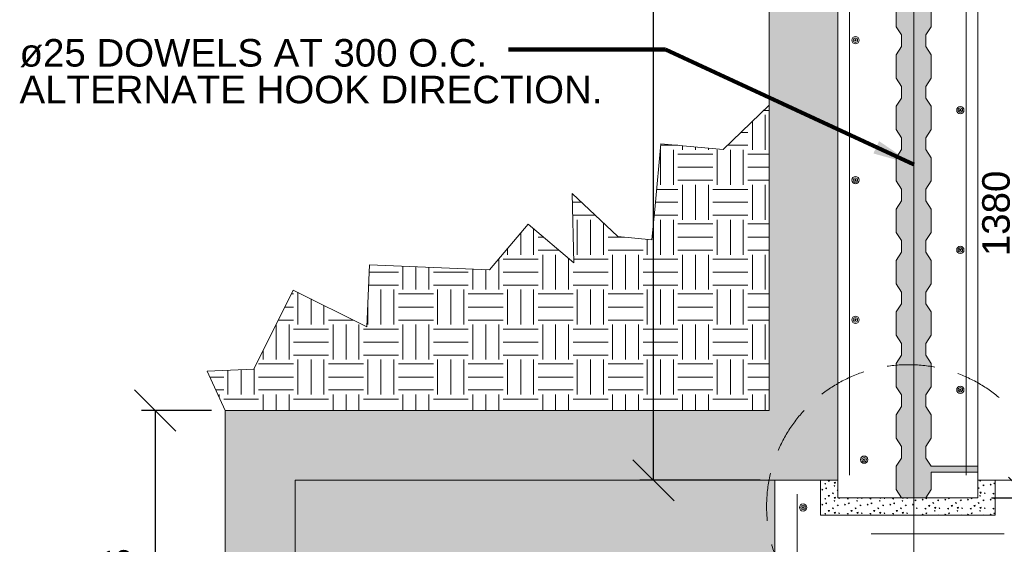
# Model space of a CAD drawing. Header units: inches. Extents: x 7812 to 20757, y 5097 to 12926.
# Tile 2 of 14: x 7826 to 9973, y 6438 to 7581. Entities that reach past the tile are written whole.
import ezdxf

# ---------------------------------------------------------------- set-up
doc = ezdxf.new("R2010")
doc.units = ezdxf.units.IN
doc.header["$MEASUREMENT"] = 0
doc.linetypes.add('DGN3', pattern=[156.777312, 104.518208, -52.259104])
for name, color, linetype, lineweight in [('G-ANNO-DIM', 1, 'Continuous', 0), ('G-ANNO-PATT', 9, 'Continuous', 0), ('G-ANNO-TEXT', 7, 'Continuous', 0), ('S-REIN-RBAR', 5, 'Continuous', 13), ('S-WALL-LOAD', 3, 'Continuous', 13)]:
    doc.layers.add(name, color=color, linetype=linetype, lineweight=lineweight)
doc.layers.add('S-FNDN-FTNG', color=7, linetype='Continuous', lineweight=13, true_color=0x5a4800)
doc.styles.add('1 20', font='arial.ttf', dxfattribs={"height": 60})
doc.dimstyles.new('1 20', dxfattribs={"dimtxt": 60, "dimasz": 90, "dimexe": 30, "dimexo": 30, "dimgap": 30, "dimtad": 1, "dimdec": 0, "dimlfac": 0.003281, "dimzin": 11, "dimdsep": 46, "dimlunit": 5, "dimtxsty": '1 20', "dimblk1": 'OBLIQUE', "dimblk2": 'OBLIQUE', "dimsah": 1, "dimcen": 0, "dimadec": 4, "dimazin": 3, "dimtfac": 1, "dimtdec": 0, "dimtix": 1, "dimtofl": 0, "dimtmove": 0, "dimatfit": 3, "dimfxl": 1, "dimtolj": 1, "dimtzin": 0, "dimarcsym": 0})

# ---------------------------------------------------------------- blocks, each defined once
blk = doc.blocks.new('REINFDOT1')
for radius in [0.0794, 0.0476, 0.0159]:
    blk.add_circle((0, 0), radius)
blk = doc.blocks.new('REINF. DOT6')
at = {"layer": 'S-REIN-RBAR', "extrusion": (0, 0, -1), "xscale": 100, "yscale": 100, "zscale": -100, "rotation": 270}
blk.add_blockref('REINFDOT1', (-927.9, -624.6), dxfattribs=at)
blk = doc.blocks.new('REINF. DOT7')
at = {"layer": 'S-REIN-RBAR', "xscale": 100, "yscale": 100, "zscale": 100, "rotation": 270}
blk.add_blockref('REINFDOT1', (-927.9, -624.6), dxfattribs=at)
blk = doc.blocks.new('REINF. DOT8')
at = {"layer": 'S-REIN-RBAR', "xscale": 100, "yscale": 100, "zscale": 100, "rotation": 270}
blk.add_blockref('REINFDOT1', (-927.9, -624.6), dxfattribs=at)
blk = doc.blocks.new('REINF. DOT9')
at = {"layer": 'S-REIN-RBAR', "extrusion": (0, 0, -1), "xscale": 100, "yscale": 100, "zscale": -100, "rotation": 270}
blk.add_blockref('REINFDOT1', (-927.9, -624.6), dxfattribs=at)
blk = doc.blocks.new('REINF. DOT10')
at = {"layer": 'S-REIN-RBAR', "extrusion": (0, 0, -1), "xscale": 100, "yscale": 100, "zscale": -100, "rotation": 270}
blk.add_blockref('REINFDOT1', (-927.9, -624.6), dxfattribs=at)
blk = doc.blocks.new('REINF. DOT11')
at = {"layer": 'S-REIN-RBAR', "xscale": 100, "yscale": 100, "zscale": 100, "rotation": 270}
blk.add_blockref('REINFDOT1', (-927.9, -624.6), dxfattribs=at)
blk = doc.blocks.new('REINF. DOT12')
at = {"layer": 'S-REIN-RBAR', "extrusion": (0, 0, -1), "xscale": 100, "yscale": 100, "zscale": -100, "rotation": 270}
blk.add_blockref('REINFDOT1', (-927.9, -624.6), dxfattribs=at)
blk = doc.blocks.new('REINF. DOT96')
at = {"layer": 'S-REIN-RBAR', "extrusion": (0, 0, -1), "xscale": 100, "yscale": 100, "zscale": -100, "rotation": 270}
blk.add_blockref('REINFDOT1', (-927.9, -624.6), dxfattribs=at)
blk = doc.blocks.new('_Oblique')
at = {"color": 0, "linetype": 'ByBlock', "lineweight": -2}
blk.add_line((-0.5, -0.5), (0.5, 0.5), dxfattribs=at)
blk = doc.blocks.new('*D236')
at = {"layer": 'Defpoints', "color": 0, "transparency": 16777216}
for p in [(8274.2, 6729.7), (8121.2, 5822.3), (8274.2, 5822.3)]:
    blk.add_point(p, dxfattribs=at)
at = {"layer": 'G-ANNO-DIM', "color": 0, "lineweight": -2, "transparency": 16777216}
for p, q in [((8244.2, 6729.7), (8091.2, 6729.7)), ((8121.2, 6729.7), (8121.2, 5822.3)), ((8244.2, 5822.3), (8091.2, 5822.3))]:
    blk.add_line(p, q, dxfattribs=at)
at = {"layer": 'G-ANNO-DIM', "color": 0, "lineweight": -2, "transparency": 16777216, "xscale": 90, "yscale": 90, "zscale": 90}
for p, rotation in [((8121.2, 6729.7), 90), ((8121.2, 5822.3), 270)]:
    blk.add_blockref('_Oblique', p, dxfattribs=dict(at, rotation=rotation))
at = {"layer": 'G-ANNO-DIM', "color": 0, "transparency": 16777216, "insert": (8039.8, 6276), "char_height": 60, "attachment_point": 5, "rotation": 90, "style": '1 20'}
blk.add_mtext('\\A1;VARIES', dxfattribs=at)
blk = doc.blocks.new('*D239')
at = {"layer": 'Defpoints', "color": 0, "transparency": 16777216}
for p in [(9208.1, 11047.7), (9610.5, 11047.7), (9470.8, 6577.3)]:
    blk.add_point(p, dxfattribs=at)
at = {"layer": 'G-ANNO-DIM', "color": 0, "lineweight": -2, "transparency": 16777216}
for p, q in [((9580.5, 11047.7), (9178.1, 11047.7)), ((9208.1, 6577.3), (9208.1, 11047.7)), ((9440.8, 6577.3), (9178.1, 6577.3))]:
    blk.add_line(p, q, dxfattribs=at)
at = {"layer": 'G-ANNO-DIM', "color": 0, "lineweight": -2, "transparency": 16777216, "xscale": 90, "yscale": 90, "zscale": 90}
for p, rotation in [((9208.1, 11047.7), 90), ((9208.1, 6577.3), 270)]:
    blk.add_blockref('_Oblique', p, dxfattribs=dict(at, rotation=rotation))
at = {"layer": 'G-ANNO-DIM', "color": 0, "transparency": 16777216, "insert": (9147.3, 8436.3), "char_height": 60, "attachment_point": 5, "rotation": 90, "style": '1 20'}
blk.add_mtext('\\A1;4470', dxfattribs=at)
blk = doc.blocks.new('*D260')
at = {"layer": 'Defpoints', "color": 0, "transparency": 16777216}
for p in [(9775.6, 7779), (9915.3, 6539.2), (10027.4, 6539.2)]:
    blk.add_point(p, dxfattribs=at)
at = {"layer": 'G-ANNO-DIM', "color": 0, "lineweight": -2, "transparency": 16777216}
for p, q in [((9805.6, 7779), (10057.4, 7779)), ((10027.4, 7779), (10027.4, 6539.2)), ((9945.3, 6539.2), (10057.4, 6539.2))]:
    blk.add_line(p, q, dxfattribs=at)
at = {"layer": 'G-ANNO-DIM', "color": 0, "lineweight": -2, "transparency": 16777216, "xscale": 90, "yscale": 90, "zscale": 90}
for p, rotation in [((10027.4, 7779), 90), ((10027.4, 6539.2), 270)]:
    blk.add_blockref('_Oblique', p, dxfattribs=dict(at, rotation=rotation))
at = {"layer": 'G-ANNO-DIM', "color": 0, "transparency": 16777216, "insert": (9955.4, 7159.1), "char_height": 60, "attachment_point": 5, "rotation": 90, "style": '1 20'}
blk.add_mtext('\\A1;1380', dxfattribs=at)

msp = doc.modelspace()

# ---------------------------------------------------------------- hatches: boundary and pattern name
at = {"layer": 'G-ANNO-PATT'}
h = msp.add_hatch(dxfattribs=at)
h.set_pattern_fill('DGN_CONCRETE4', color=256, style=0, pattern_type=2)
h.set_pattern_definition([(136.60291, (16125.142, 9706.955), (-988.42, 915.915), [9.5222, -1894.9227]), (139.60218, (16117.235, 9616.018), (-790.736002, 654.224997), [9.0852, -1807.9516]), (140.39693, (16030.254, 9689.29), (-197.684, 130.845), [10.263, -1016.0284]), (82.8241, (16117.235, 9616.018), (197.684006, 1439.295), [7.9127, -1574.6228]), (82.8241, (16125.142, 9706.955), (197.684006, 1439.295), [7.9127, -1574.6228]), (90, (16030.25, 9689.3), (-197.684, 1e-14), [7.8507, -122.9943]), (193.9396, (16118.223, 9623.868), (-593.052, -130.844995), [8.1473, -1621.312]), (189.39573, (16126.13, 9714.806), (-197.684, 1e-06), [8.015, -793.4736]), (189.39573, (16030.254, 9697.14), (-197.684, 1e-06), [8.015, -793.4736]), (137.93132, (16150.841, 9639.57), (-593.052003, 523.3799976), [14.6464, -2914.628]), (135.206, (16005.543, 9622.56), (-197.684, 261.69), [13.9284, -543.2068]), (185.81434, (16152.818, 9650.692), (-1186.104, -130.845), [12.916, -2570.2656]), (186.29513, (16007.52, 9633.682), (-988.42, -130.844995), [11.933, -1181.3663]), (79.92127, (16150.841, 9639.57), (197.684007, 1046.759998), [11.2961, -2247.9328]), (79.92127, (16005.543, 9622.56), (197.684007, 1046.759998), [11.2961, -2247.9328]), (113.34814, (16182.47, 9664.43), (-197.684, 392.535), [9.976, -987.6292]), (114.93228, (16090.547, 9695.833), (-197.683998, 392.535), [9.379, -1866.4178]), (114.93228, (16039.15, 9619.943), (-197.683998, 392.535), [9.379, -1866.4178]), (107.93928, (15997.636, 9726.582), (-395.367993, 1177.605002), [9.6272, -1915.811]), (58.85416, (16182.47, 9664.43), (197.684, 392.535), [7.644, -756.7682]), (56.1195, (16039.15, 9619.943), (593.052003, 915.915), [7.0923, -1411.3636]), (56.1195, (16090.547, 9695.833), (593.052003, 915.915), [7.0923, -1411.3636]), (52.9321, (15997.636, 9726.58), (197.684, 130.845), [8.199, -319.7652]), (161.6883, (16043.103, 9625.83), (-197.684, -9e-07), [8.329, -408.1277]), (161.6883, (16186.424, 9670.97), (-197.684, -9e-07), [8.329, -408.1277]), (161.6883, (16094.5, 9701.72), (-197.684, -9e-07), [8.329, -408.1277]), (161.6883, (16002.58, 9733.124), (-197.684, -9e-07), [8.329, -408.1277])])
h.paths.add_polyline_path([(19303.5, 5822.3), (19303.5, 6729.7), (17990.1, 6729.7), (17990.1, 11706.5), (9460.5, 11706.5), (9460.5, 6729.7), (8274.2, 6729.7), (8274.2, 5822.3), (8922.7, 5822.3), (8922.7, 5974.7), (8426.6, 5974.7), (8426.6, 6577.3), (9472.1, 6577.4), (9610.5, 6577.3), (9610.5, 6677.3), (9610.5, 6752.7), (9610.5, 11047.7), (9585.1, 11047.7), (9585.1, 11554.1), (10880.6, 11554.1), (17865.5, 11554.1), (17865.5, 11147.7), (17865.5, 11047.7), (17840.1, 11047.7), (17840.1, 6752.7), (17840.1, 6677.3), (17840.1, 6577.3), (17979.8, 6577.3), (19100.3, 6577.3), (19100.3, 5974.7), (18527.9, 5974.7), (18527.9, 5822.3)])
h = msp.add_hatch(dxfattribs=at)
h.set_pattern_fill('DGN_CONCRETE2', color=256, scale=0.25, style=0, pattern_type=2)
h.set_pattern_definition([(136.60335, (9894.896, 6606.3055), (-98.8435, 98.13375), [2.3806, -473.7345]), (139.6026, (9892.919, 6583.571), (-197.687, 163.55625), [2.2713, -451.9919]), (140.39736, (9871.1736, 6601.8894), (-49.42175, 32.71125), [2.5658, -254.0094]), (82.824, (9892.919, 6583.571), (49.421753, 359.82375), [1.9782, -393.6558]), (82.824, (9894.896, 6606.3055), (49.421753, 359.82375), [1.9782, -393.6558]), (90, (9871.174, 6601.89), (-49.4218, 3e-15), [1.9627, -30.7486]), (193.9394, (9893.1662, 6585.534), (-148.26525, -32.71125), [2.0369, -405.3338]), (189.3956, (9895.143, 6608.268), (-148.26525, -32.71125), [2.0038, -198.3713]), (189.3956, (9871.1736, 6603.852), (-148.26525, -32.71125), [2.0038, -198.3713]), (137.93175, (9901.3208, 6589.4592), (-148.2652494, 130.8450005), [3.6616, -728.6631]), (135.2064, (9864.996, 6585.207), (-49.42175, 65.4225), [3.4821, -135.8027]), (185.81425, (9901.815, 6592.2396), (-296.5305, -32.711248), [3.229, -642.57604]), (186.29503, (9865.49, 6587.987), (-247.10875, -32.711252), [2.9833, -295.346]), (79.92112, (9901.3208, 6589.4592), (49.421748, 261.69), [2.824, -561.9835]), (79.92112, (9864.9958, 6585.2067), (49.421748, 261.69), [2.824, -561.9835]), (113.34846, (9909.228, 6595.674), (-49.42175, 130.845), [2.494, -246.9079]), (114.9326, (9886.2472, 6603.525), (-49.421751, 98.13375), [2.34475, -466.6057]), (114.9326, (9873.3975, 6584.5525), (-49.421751, 98.13375), [2.34475, -466.6057]), (107.93953, (9863.019, 6611.212), (-98.843499, 294.40125), [2.4068, -478.9534]), (58.8538, (9909.228, 6595.674), (49.42175, 65.4225), [1.911, -189.1928]), (56.1191, (9873.3975, 6584.5525), (148.265249, 228.97875), [1.7731, -352.8426]), (56.1191, (9886.247, 6603.525), (148.265249, 228.97875), [1.7731, -352.8426]), (52.9317, (9863.019, 6611.212), (49.42175, 32.71125), [2.0498, -79.9418]), (161.6886, (9874.386, 6586.024), (-49.42175, 6e-08), [2.0823, -102.0333]), (161.6886, (9910.217, 6597.31), (-49.42175, 6e-08), [2.0823, -102.0333]), (161.6886, (9887.236, 6604.997), (-49.42175, 32.71125), [2.0823, -102.0333]), (161.6886, (9864.255, 6612.848), (-49.42175, 6e-08), [2.0823, -102.0333])])
h.paths.add_polyline_path([(9813.7, 7841.2), (9802.1, 7859.2), (9802.1, 7884.6), (9749.2, 7884.6), (9749.2, 7859.2), (9737.5, 7841.2), (9737.5, 7790.4), (9749.2, 7772.5), (9749.2, 7747.1), (9737.5, 7729.1), (9737.5, 7678.3), (9749.2, 7660.4), (9749.2, 7635), (9737.5, 7617), (9737.5, 7566.2), (9749.2, 7548.2), (9749.2, 7522.8), (9737.5, 7504.9), (9737.5, 7454.1), (9749.2, 7436.1), (9749.2, 7410.7), (9737.5, 7392.8), (9737.5, 7342), (9749.2, 7324), (9749.2, 7298.6), (9737.5, 7280.6), (9737.5, 7229.8), (9749.2, 7211.9), (9749.2, 7186.5), (9737.5, 7168.5), (9737.5, 7117.7), (9749.2, 7099.8), (9749.2, 7074.4), (9737.5, 7056.4), (9737.5, 7005.6), (9749.2, 6987.6), (9749.2, 6962.2), (9737.5, 6944.3), (9737.5, 6893.5), (9749.2, 6875.5), (9749.2, 6850.1), (9737.5, 6832.2), (9737.5, 6781.4), (9749.2, 6763.4), (9749.2, 6738), (9737.5, 6720), (9737.5, 6669.2), (9749.2, 6651.3), (9749.2, 6625.9), (9737.5, 6607.9), (9737.5, 6557.1), (9749.2, 6539.2), (9775.6, 6539.2), (9802.1, 6539.2), (9813.7, 6557.1), (9813.7, 6595.2), (9915.3, 6595.2), (9915.3, 6607.9), (9890, 6607.9), (9813.7, 6607.9), (9802.1, 6625.9), (9802.1, 6651.3), (9813.7, 6669.2), (9813.7, 6720), (9802.1, 6738), (9802.1, 6763.4), (9813.7, 6781.4), (9813.7, 6832.2), (9802.1, 6850.1), (9802.1, 6875.5), (9813.7, 6893.5), (9813.7, 6944.3), (9802.1, 6962.2), (9802.1, 6987.6), (9813.7, 7005.6), (9813.7, 7056.4), (9802.1, 7074.4), (9802.1, 7099.8), (9813.7, 7117.7), (9813.7, 7168.5), (9802.1, 7186.5), (9802.1, 7211.9), (9813.7, 7229.8), (9813.7, 7280.6), (9802.1, 7298.6), (9802.1, 7324), (9813.7, 7342), (9813.7, 7392.8), (9802.1, 7410.7), (9802.1, 7436.1), (9813.7, 7454.1), (9813.7, 7504.9), (9802.1, 7522.8), (9802.1, 7548.2), (9813.7, 7566.2), (9813.7, 7617), (9802.1, 7635), (9802.1, 7660.4), (9813.7, 7678.3), (9813.7, 7729.1), (9802.1, 7747.1), (9802.1, 7772.5), (9813.7, 7790.4), (9813.7, 7803.1), (9915.3, 7803.1), (9915.3, 7841.2)])
h = msp.add_hatch(dxfattribs=at)
h.set_pattern_fill('DGN_EARTH1', color=256, style=0, pattern_type=2)
h.set_pattern_definition([(90, (8413.25, 7907.22), (-152.402, 9e-15), [76.2, -76.2]), (90, (8489.45, 7831.02), (-152.402, 9e-15), [76.2, -76.2]), (90, (8385.05, 7907.22), (-152.402, 9e-15), [76.2, -76.2]), (90, (8461.25, 7831.02), (-152.402, 9e-15), [76.2, -76.2]), (90, (8356.86, 7907.22), (-152.402, 9e-15), [76.2, -76.2]), (90, (8432.3, 7831.02), (-152.402, 9e-15), [76.2, -76.2]), (0, (8423.15, 7973.51), (0, 152.401), [76.201, -76.201]), (0, (8346.95, 7898.07), (0, 152.401), [76.201, -76.201]), (0, (8423.15, 7945.32), (0, 152.401), [76.201, -76.201]), (0, (8346.95, 7869.12), (0, 152.401), [76.201, -76.201]), (0, (8423.15, 7917.12), (0, 152.401), [76.201, -76.201]), (0, (8346.95, 7840.92), (0, 152.401), [76.201, -76.201])])
h.paths.add_polyline_path([(8274.2, 6729.7), (9460.5, 6729.7), (9460.5, 7395.1), (9360, 7298.2), (9224.5, 7311.1), (9211.6, 7175.6), (9204.6, 7101.5), (9130.4, 7108.5), (9031, 7202.3), (9034.7, 7051.1), (8935.1, 7135.9), (8850.3, 7036.4), (8588.5, 7047.4), (8582.8, 6911.9), (8422.6, 6992.1), (8393.8, 6934.5), (8365, 6877), (8336.3, 6819.5), (8234.6, 6815)])
h = msp.add_hatch(dxfattribs=at)
h.set_pattern_fill('DGN_GRAVEL2', color=256, style=0, pattern_type=2)
h.set_pattern_definition([(199.98317, (8250.305, 5396.218), (-304.802, -101.601), [17.838, -3549.779]), (4.4846, (8478.9063, 5389.106), (1219.208, 101.601007), [25.9877, -5171.5593]), (4.7637, (8378.322, 5389.106), (914.406, 101.601), [24.469, -1198.965]), (4.48462, (8276.213, 5389.106), (1219.208, 101.601007), [25.9877, -5171.5593]), (332.35395, (8254.877, 5399.266), (609.604, -304.803), [24.086, -2384.516]), (332.35395, (8356.986, 5399.266), (609.604, -304.803), [24.086, -2384.516]), (332.3539, (8457.57, 5399.266), (609.604, -304.803), [24.086, -2384.516]), (282.0947, (8250.305, 5412.982), (304.802, -1320.813), [14.547, -1440.158]), (287.8188, (8350.89, 5412.982), (304.802, -914.409), [14.941, -2973.233]), (287.8188, (8452.998, 5412.982), (304.802, -914.409), [14.941, -2973.233]), (215.3113, (8262.497, 5423.65), (-304.802, -203.202), [14.941, -2973.228]), (215.3113, (8364.606, 5423.65), (-304.802, -203.202), [14.941, -2973.228]), (198.435, (8264.02, 5322.56), (3e-07, 101.601), [1.606, -319.683]), (215.3113, (8466.714, 5423.65), (-304.802, -203.202), [14.941, -2973.228]), (198.435, (8366.13, 5322.56), (3e-07, 101.601), [1.606, -319.683]), (270, (8466.7, 5322.56), (304.8, -6e-14), [0.508, -101.093]), (180, (8289.93, 5422.13), (-1e-14, -101.601), [25.908, -278.894]), (180, (8392.04, 5422.13), (-1e-14, -101.601), [27.432, -277.37]), (180, (8492.62, 5422.13), (-1e-14, -101.601), [25.908, -278.894]), (131.9871, (8512.435, 5402.822), (-304.802, 304.803), [27.338, -1339.562]), (131.9871, (8410.326, 5402.822), (-304.802, 304.803), [27.338, -1339.562]), (131.9871, (8308.217, 5402.822), (-304.802, 304.803), [27.338, -1339.562]), (57.9947, (8501.766, 5389.106), (304.802, 508.005), [14.3775, -2861.1256]), (63.435, (8401.18, 5389.106), (304.802, 508.005), [13.631, -667.929]), (57.9947, (8299.073, 5389.106), (304.802, 508.005), [14.3775, -2861.1256]), (90, (8453, 5331.7), (-304.8, 2e-14), [6.096, -95.505]), (90, (8350.9, 5331.7), (-304.8, 2e-14), [6.096, -95.505]), (90, (8248.78, 5331.7), (-304.8, 2e-14), [6.096, -95.505]), (116.565, (8456.046, 5323.065), (-304.802, 508.005), [10.223, -671.336]), (123.69, (8355.462, 5323.065), (-304.802, 406.404), [10.99, -1087.992]), (116.565, (8253.353, 5323.065), (-304.802, 508.005), [10.223, -671.336]), (187.125, (8279.261, 5325.605), (-1524.01, -203.20199), [24.574, -2432.8185]), (186.70986, (8381.3697, 5325.6053), (-914.406, -101.601006), [26.087, -5191.283]), (186.70986, (8483.4784, 5325.6053), (-914.406, -101.601006), [26.087, -5191.283]), (237.9947, (8288.405, 5338.305), (-304.802, -508.005), [14.3775, -2861.1256]), (233.13, (8390.514, 5338.305), (-304.802, -304.803), [15.24, -492.764]), (237.9947, (8491.098, 5338.305), (-304.802, -508.005), [14.3775, -2861.1256]), (354.14397, (8299.073, 5386.566), (914.406, -101.601006), [19.916, -3963.2967]), (353.6598, (8401.182, 5386.566), (609.604, -101.601), [18.401, -901.633]), (354.14397, (8501.7665, 5386.566), (914.406, -101.601006), [19.916, -3963.2967]), (13.3925, (8481.954, 5381.994), (914.406, 203.202), [21.9326, -2171.325]), (14.38144, (8381.37, 5381.994), (2743.217998, 711.20701), [20.453, -4070.1577]), (14.38144, (8279.261, 5381.994), (2743.217998, 711.20701), [20.453, -4070.1577]), (73.3008, (8480.43, 5375.898), (304.802, 914.409), [5.304, -1055.442]), (90, (8379.85, 5375.9), (-304.8, 2e-14), [5.08, -96.521]), (73.3008, (8277.737, 5375.898), (304.802, 914.409), [5.304, -1055.442]), (110.556, (8424.042, 5376.914), (-304.802, 711.207), [8.681, -859.398]), (110.556, (8321.933, 5376.914), (-304.802, 711.207), [8.681, -859.398]), (110.556, (8219.825, 5376.914), (-304.802, 711.207), [8.681, -859.398]), (161.565, (8468.24, 5390.63), (-3e-07, 101.601), [16.064, -305.225]), (163.14155, (8367.654, 5390.63), (-304.802, 101.601), [17.517, -3485.866]), (163.14155, (8265.545, 5390.63), (-304.802, 101.601), [17.517, -3485.866]), (113.1985, (8475.86, 5376.406), (-304.802, 609.606), [15.475, -758.294]), (113.1985, (8373.75, 5376.406), (-304.802, 609.606), [15.475, -758.294]), (113.1985, (8273.165, 5376.406), (-304.802, 609.606), [15.475, -758.294]), (245.225, (8233.54, 5389.614), (-304.802, -609.606), [14.547, -1440.157]), (245.225, (8334.125, 5389.614), (-304.802, -609.606), [14.547, -1440.157]), (245.225, (8436.234, 5389.614), (-304.802, -609.606), [14.547, -1440.157]), (201.8015, (8350.89, 5396.218), (-1219.208, -508.005), [16.414, -1624.996]), (199.98317, (8452.998, 5396.218), (-3048.02, -1117.611006), [17.838, -3549.779]), (196.85845, (8267.069, 5362.182), (-304.802, -101.601), [17.517, -3485.866]), (195.5242, (8369.178, 5362.182), (-1524.01, -406.40399), [18.981, -1879.077]), (196.85845, (8469.762, 5362.182), (-304.802, -101.601), [17.517, -3485.866]), (246.8015, (8273.165, 5376.914), (-304.802, -609.606), [15.475, -758.294]), (246.8015, (8375.274, 5376.914), (-304.802, -609.606), [15.475, -758.294]), (246.8015, (8477.382, 5376.914), (-304.802, -609.606), [15.475, -758.294]), (113.1985, (8436.234, 5363.198), (-304.802, 609.606), [15.475, -758.294]), (107.8188, (8334.125, 5363.198), (-304.802, 914.409), [14.941, -2973.233]), (107.8188, (8232.017, 5363.198), (-304.802, 914.409), [14.941, -2973.233]), (164.4758, (8452.998, 5357.102), (-1524.01, 406.40399), [18.981, -1879.077]), (163.14155, (8350.8895, 5357.102), (-304.802, 101.601), [17.517, -3485.866]), (163.14155, (8248.781, 5357.102), (-304.802, 101.601), [17.517, -3485.866]), (18.435, (8475.86, 5356.59), (3e-07, 101.601), [12.852, -308.438]), (18.435, (8373.75, 5356.59), (3e-07, 101.601), [12.852, -308.438]), (18.435, (8273.165, 5356.59), (3e-07, 101.601), [12.852, -308.438]), (149.0362, (8491.098, 5347.45), (-304.802, 203.202), [17.773, -1759.5145]), (149.0362, (8388.99, 5347.45), (-304.802, 203.202), [17.773, -1759.5145]), (149.0362, (8288.405, 5347.45), (-304.802, 203.202), [17.773, -1759.5145]), (245.7723, (8292.977, 5357.102), (-609.604, -1320.813), [11.1414, -2217.141]), (253.3008, (8393.562, 5357.102), (-304.802, -914.409), [10.607, -1050.138]), (245.7723, (8495.67, 5357.102), (-609.604, -1320.813), [11.1414, -2217.141]), (333.435, (8285.357, 5360.658), (304.802, -101.601), [6.816, -674.743]), (338.1985, (8385.942, 5360.658), (1219.208, -508.005), [8.207, -1633.203]), (338.1985, (8488.05, 5360.658), (1219.208, -508.005), [8.207, -1633.203]), (316.3971, (8277.737, 5347.958), (1828.811996, -1727.217005), [14.732, -2931.692]), (311.9871, (8379.846, 5347.958), (304.802, -304.803), [13.669, -1353.231]), (316.3971, (8480.43, 5347.958), (1828.811996, -1727.217005), [14.732, -2931.692]), (8.7462, (8460.618, 5345.4175), (609.604, 101.601005), [20.045, -3988.9995]), (8.7462, (8358.5095, 5345.4175), (609.604, 101.601005), [20.045, -3988.9995]), (8.1301, (8256.401, 5345.418), (609.604, 101.601), [21.553, -2133.723]), (37.875, (8449.95, 5336.273), (609.604, 508.005), [11.584, -1146.843]), (43.0252, (8349.365, 5336.273), (304.802, 304.803), [10.423, -2074.251]), (43.0252, (8247.257, 5336.273), (304.802, 304.803), [10.423, -2074.251]), (316.9748, (8225.92, 5360.15), (304.802, -304.803), [31.27, -2053.4045]), (318.814, (8326.505, 5360.15), (914.406005, -812.807995), [32.401, -3207.6934]), (316.9748, (8428.614, 5360.15), (304.802, -304.803), [31.27, -2053.4045]), (3.46824, (8504.8145, 5358.118), (1828.812, 101.60101), [16.795, -3342.179]), (4.7637, (8404.23, 5358.118), (914.406, 101.601), [24.469, -1198.965]), (4.7637, (8302.12, 5358.118), (914.406, 101.601), [24.469, -1198.965]), (7.5947, (8216.777, 5359.134), (914.406, 101.601), [7.6875, -1529.81]), (56.31, (8491.098, 5340.845), (304.802, 406.404), [21.98, -1077.002]), (59.74365, (8390.514, 5340.8455), (304.801997, 508.005), [21.1723, -4213.283]), (59.74365, (8288.405, 5340.8455), (304.801997, 508.005), [21.1723, -4213.283]), (100.6196, (8501.766, 5415.522), (-304.802, 1524.015), [8.27, -1645.675]), (109.44, (8500.242, 5322.05), (-304.802, 812.808), [18.316, -1813.321]), (110.556, (8401.182, 5415.522), (-304.802, 711.207), [8.681, -859.398]), (109.44, (8398.134, 5322.05), (-304.802, 812.808), [18.316, -1813.321]), (110.556, (8299.073, 5415.522), (-304.802, 711.207), [8.681, -859.398]), (104.82643, (8296.025, 5322.049), (-304.80199, 1117.611003), [17.867, -3555.542]), (142.4313, (8521.5786, 5399.774), (-3048.019995, 2336.823007), [24.9957, -4974.135]), (141.0089, (8422.518, 5397.742), (-1524.01, 1219.212), [27.451, -2717.6514]), (142.92684, (8321.9333, 5397.742), (-3352.821988, 2540.025016), [28.6516, -5701.669]), (146.31, (8219.825, 5397.74), (-6e-07, 101.601), [3.663, -362.664]), (182.7263, (8241.161, 5399.774), (-1828.812, -101.601), [21.36, -2114.671]), (182.7263, (8343.27, 5399.774), (-1828.812, -101.601), [21.36, -2114.671]), (182.7263, (8445.378, 5399.774), (-1828.812, -101.601), [21.36, -2114.671]), (244.6539, (8251.829, 5422.126), (-304.802, -609.606), [21.36, -2114.677]), (248.4591, (8352.4135, 5422.126), (-914.406012, -2336.822996), [20.7537, -4129.9904]), (248.4591, (8454.522, 5422.126), (-914.406012, -2336.822996), [20.7537, -4129.9904]), (274.8991, (8248.781, 5339.8295), (304.801972, -3454.434), [17.8454, -3551.2286]), (270, (8250.3, 5423.65), (304.8, -6e-14), [3.556, -98.045]), (270, (8350.9, 5339.83), (304.8, -6e-14), [17.78, -83.82]), (293.1985, (8350.89, 5423.65), (304.802, -609.606), [3.869, -769.901]), (270, (8453, 5339.83), (304.8, -6e-14), [17.78, -83.82]), (270, (8453, 5423.65), (304.8, -6e-14), [3.556, -98.045]), (46.8477, (8513.959, 5367.77), (1219.208, 1320.813), [11.141, -2217.139]), (45, (8411.85, 5367.77), (304.802, 203.202), [17.242, -413.814]), (48.8142, (8311.265, 5367.77), (1524.01, 1727.217), [16.2005, -3223.895]), (53.13, (8216.777, 5375.9), (304.802, 304.803), [5.08, -502.924]), (355.2363, (8286.88, 5366.754), (914.406, -101.601), [24.469, -1198.965]), (354.92038, (8388.99, 5366.754), (3352.822002, -304.802974), [22.9503, -4567.1066]), (354.9204, (8491.0984, 5366.754), (3352.822002, -304.802974), [22.9503, -4567.1066]), (311.9871, (8277.737, 5377.422), (304.802, -304.803), [13.669, -1353.231]), (311.9871, (8379.846, 5377.422), (304.802, -304.803), [13.669, -1353.231]), (311.9871, (8481.954, 5377.422), (304.802, -304.803), [13.669, -1353.231])])
edge = h.paths.add_edge_path()
edge.add_line((9472.1, 6577.4), (8426.6, 6577.3))
edge.add_line((8426.6, 6577.3), (8426.6, 5974.7))
edge.add_line((8426.6, 5974.7), (8901.3, 5974.7))
edge.add_line((8901.3, 5974.7), (8922.7, 5974.7))
edge.add_line((8922.7, 5974.7), (8922.7, 6127.1))
edge.add_line((8922.7, 6127.1), (9472.8, 6127))
edge.add_line((9472.8, 6127), (9472.8, 6235.4))
edge.add_line((9472.8, 6235.4), (9472.8, 6273.6))
edge.add_line((9472.8, 6273.6), (9473.1, 6574.8))
edge.add_ellipse((9477.6, 6578), major_axis=(5.4, 1.32), ratio=0.999959, start_angle=531.715, end_angle=560.8869, ccw=False)
edge = h.paths.add_edge_path(flags=0)
edge.add_arc((8672.7, 6177.9), 76.2, -180, 180, ccw=False)
h = msp.add_hatch(dxfattribs=at)
h.set_pattern_fill('DGN_CONCRETE2', color=256, scale=0.25, style=0, pattern_type=2)
h.set_pattern_definition([(136.6033, (9733.3186, 6493.113), (-98.8435, 98.13375), [2.3806, -473.7345]), (139.6026, (9731.3417, 6470.379), (-197.687, 163.55625), [2.2713, -451.992]), (140.3974, (9709.596, 6488.697), (-49.42175, 32.71125), [2.5658, -254.0094]), (82.824, (9731.3417, 6470.379), (49.42175, 359.82375), [1.9782, -393.6558]), (82.824, (9733.3186, 6493.113), (49.42175, 359.82375), [1.9782, -393.6558]), (90, (9709.596, 6488.697), (-49.422, 3e-15), [1.963, -30.7486]), (193.9394, (9731.589, 6472.3415), (-148.26525, -32.71125), [2.0369, -405.3338]), (189.3956, (9733.566, 6495.076), (-148.26525, -32.71125), [2.0038, -198.3713]), (189.3956, (9709.596, 6490.66), (-148.26525, -32.71125), [2.0038, -198.3713]), (137.9318, (9739.7434, 6476.2669), (-148.26525, 130.845), [3.6616, -728.663]), (135.2064, (9703.418, 6472.014), (-49.42175, 65.4225), [3.482, -135.8027]), (185.8143, (9740.2376, 6479.0473), (-296.5305, -32.711248), [3.229, -642.576]), (186.295, (9703.9126, 6474.795), (-247.10875, -32.71125), [2.9833, -295.346]), (79.9211, (9739.7434, 6476.2669), (49.42175, 261.69), [2.824, -561.9835]), (79.9211, (9703.4184, 6472.0144), (49.42175, 261.69), [2.824, -561.9835]), (113.3485, (9747.651, 6482.482), (-49.42175, 130.845), [2.494, -246.908]), (114.9326, (9724.6698, 6490.3327), (-49.42175, 98.13375), [2.3448, -466.6057]), (114.9326, (9711.82, 6471.36), (-49.42175, 98.13375), [2.3448, -466.6057]), (107.9395, (9701.4415, 6498.02), (-98.8435, 294.40125), [2.4068, -478.9534]), (58.854, (9747.651, 6482.482), (49.42175, 65.4225), [1.911, -189.193]), (56.119, (9711.82, 6471.36), (148.26525, 228.97875), [1.773, -352.8426]), (56.119, (9724.6698, 6490.3327), (148.26525, 228.97875), [1.773, -352.8426]), (52.932, (9701.442, 6498.02), (49.4218, 32.7112), [2.05, -79.942]), (161.689, (9712.809, 6472.832), (-49.4217, 6e-08), [2.0823, -102.0333]), (161.689, (9748.64, 6484.118), (-49.4217, 6e-08), [2.0823, -102.0333]), (161.689, (9725.658, 6491.805), (-49.4218, 32.7113), [2.0823, -102.0333]), (161.689, (9702.677, 6499.655), (-49.4217, 6e-08), [2.082, -102.033])])
h.paths.add_polyline_path([(9749.2, 6539.2), (9610.5, 6539.2), (9610.5, 6577.3), (9585.1, 6577.3), (9572.4, 6577.3), (9572.4, 6501.1), (9775.6, 6501.1), (9775.6, 6539.2)])
h = msp.add_hatch(dxfattribs=at)
h.set_pattern_fill('DGN_CONCRETE2', color=256, scale=0.25, style=0, pattern_type=2)
h.set_pattern_definition([(136.6033, (9853.2046, 6504.2547), (-98.8435, 98.13375), [2.3806, -473.7345]), (139.6026, (9851.2278, 6481.5204), (-197.687, 163.55625), [2.2713, -451.992]), (140.3974, (9829.482, 6499.839), (-49.42175, 32.71125), [2.5658, -254.0094]), (82.824, (9851.2278, 6481.5204), (49.42175, 359.82375), [1.9782, -393.6558]), (82.824, (9853.2046, 6504.2547), (49.42175, 359.82375), [1.9782, -393.6558]), (90, (9829.48, 6499.84), (-49.422, 3e-15), [1.963, -30.749]), (193.9394, (9851.475, 6483.483), (-148.26525, -32.71125), [2.037, -405.3338]), (189.3956, (9853.452, 6506.2174), (-148.26525, -32.71125), [2.004, -198.3713]), (189.3956, (9829.482, 6501.801), (-148.26525, -32.71125), [2.0038, -198.3713]), (137.9318, (9859.6295, 6487.4084), (-148.26525, 130.845), [3.6616, -728.663]), (135.2064, (9823.304, 6483.156), (-49.42175, 65.4225), [3.482, -135.803]), (185.8143, (9860.1237, 6490.189), (-296.5305, -32.71125), [3.229, -642.576]), (186.295, (9823.7987, 6485.9364), (-247.10875, -32.71125), [2.9833, -295.346]), (79.921, (9859.6295, 6487.4084), (49.42175, 261.69), [2.824, -561.9835]), (79.9211, (9823.3045, 6483.156), (49.42175, 261.69), [2.824, -561.9835]), (113.3485, (9867.537, 6493.6236), (-49.42175, 130.845), [2.494, -246.908]), (114.9326, (9844.556, 6501.4743), (-49.42175, 98.13375), [2.3448, -466.6057]), (114.9326, (9831.7062, 6482.5018), (-49.42175, 98.13375), [2.3448, -466.6057]), (107.9395, (9821.3276, 6509.1614), (-98.8435, 294.40125), [2.4068, -478.9534]), (58.854, (9867.537, 6493.624), (49.42175, 65.4225), [1.911, -189.193]), (56.119, (9831.706, 6482.5018), (148.26525, 228.97875), [1.773, -352.8426]), (56.119, (9844.556, 6501.4743), (148.26525, 228.97875), [1.773, -352.8426]), (52.932, (9821.328, 6509.161), (49.4218, 32.7112), [2.05, -79.942]), (161.689, (9832.695, 6483.974), (-49.4217, 6e-08), [2.082, -102.033]), (161.689, (9868.525, 6495.259), (-49.4217, 6e-08), [2.082, -102.033]), (161.689, (9845.544, 6502.946), (-49.4218, 32.7113), [2.082, -102.033]), (161.689, (9822.563, 6510.797), (-49.4217, 6e-08), [2.082, -102.033])])
h.paths.add_polyline_path([(9953.4, 6501.1), (9953.4, 6577.3), (9915.3, 6577.3), (9915.3, 6539.2), (9802.1, 6539.2), (9775.6, 6539.2), (9775.6, 6501.1)])

# ---------------------------------------------------------------- linework, layer by layer
at = {"layer": 'G-ANNO-PATT', "flags": 128}
for points in [[(17990.1, 11706.5), (9460.5, 11706.5), (9460.5, 6729.7), (8274.2, 6729.7), (8274.2, 5822.3), (8922.7, 5822.3), (8922.7, 5974.7), (8426.6, 5974.7), (8426.6, 6577.3), (9472.1, 6577.4), (9610.5, 6577.3), (9610.5, 6677.3), (9610.5, 6752.7), (9610.5, 11047.7), (9610.5, 11047.7), (9585.1, 11047.7), (9585.1, 11047.7), (9585.1, 11554.1), (10880.6, 11554.1), (17865.5, 11554.1)], [(9737.5, 7617), (9737.5, 7566.2), (9749.2, 7548.2), (9749.2, 7522.8), (9737.5, 7504.9), (9737.5, 7454.1), (9749.2, 7436.1), (9749.2, 7410.7), (9737.5, 7392.8), (9737.5, 7342), (9749.2, 7324), (9749.2, 7298.6), (9737.5, 7280.6), (9737.5, 7229.8), (9749.2, 7211.9), (9749.2, 7186.5), (9737.5, 7168.5), (9737.5, 7117.7), (9749.2, 7099.8), (9749.2, 7074.4), (9737.5, 7056.4), (9737.5, 7005.6), (9749.2, 6987.6), (9749.2, 6962.2), (9737.5, 6944.3), (9737.5, 6893.5), (9749.2, 6875.5), (9749.2, 6850.1), (9737.5, 6832.2), (9737.5, 6781.4), (9749.2, 6763.4), (9749.2, 6738), (9737.5, 6720), (9737.5, 6669.2), (9749.2, 6651.3), (9749.2, 6625.9), (9737.5, 6607.9), (9737.5, 6557.1), (9749.2, 6539.2), (9775.6, 6539.2), (9802.1, 6539.2), (9813.7, 6557.1), (9813.7, 6595.2), (9915.3, 6595.2), (9915.3, 6607.9), (9890, 6607.9), (9813.7, 6607.9), (9802.1, 6625.9), (9802.1, 6651.3), (9813.7, 6669.2), (9813.7, 6720), (9802.1, 6738), (9802.1, 6763.4), (9813.7, 6781.4), (9813.7, 6832.2), (9802.1, 6850.1), (9802.1, 6875.5), (9813.7, 6893.5), (9813.7, 6944.3), (9802.1, 6962.2), (9802.1, 6987.6), (9813.7, 7005.6), (9813.7, 7056.4), (9802.1, 7074.4), (9802.1, 7099.8), (9813.7, 7117.7), (9813.7, 7168.5), (9802.1, 7186.5), (9802.1, 7211.9), (9813.7, 7229.8), (9813.7, 7280.6), (9802.1, 7298.6), (9802.1, 7324), (9813.7, 7342), (9813.7, 7392.8), (9802.1, 7410.7), (9802.1, 7436.1), (9813.7, 7454.1), (9813.7, 7504.9), (9802.1, 7522.8), (9802.1, 7548.2), (9813.7, 7566.2), (9813.7, 7617)], [(8274.2, 6729.7), (9460.5, 6729.7), (9460.5, 7395.1), (9360, 7298.2), (9224.5, 7311.1), (9211.6, 7175.6), (9204.6, 7101.5), (9130.4, 7108.5), (9031, 7202.3), (9034.7, 7051.1), (8935.1, 7135.9), (8850.3, 7036.4), (8588.5, 7047.4), (8582.8, 6911.9), (8422.6, 6992.1), (8393.8, 6934.5), (8365, 6877), (8336.3, 6819.5), (8234.6, 6815), (8274.2, 6729.7)], [(9749.2, 6539.2), (9610.5, 6539.2), (9610.5, 6577.3), (9585.1, 6577.3), (9572.4, 6577.3), (9572.4, 6501.1), (9775.6, 6501.1), (9775.6, 6539.2), (9749.2, 6539.2)], [(9953.4, 6501.1), (9953.4, 6577.3), (9915.3, 6577.3), (9915.3, 6539.2), (9802.1, 6539.2), (9775.6, 6539.2), (9775.6, 6501.1), (9953.4, 6501.1)]]:
    msp.add_lwpolyline(points, dxfattribs=at)
at = {"layer": 'G-ANNO-PATT', "extrusion": (0, 0, -1), "flags": 128}
msp.add_lwpolyline([(-9460.5, 7395.1), (-9360, 7298.2), (-9224.5, 7311.1), (-9211.6, 7175.6), (-9204.6, 7101.5), (-9130.4, 7108.5), (-9031, 7202.3), (-9034.7, 7051.1), (-8935.1, 7135.9), (-8850.3, 7036.4), (-8588.5, 7047.4), (-8582.8, 6911.9), (-8422.6, 6992.1), (-8393.8, 6934.5), (-8365, 6877), (-8336.3, 6819.5), (-8234.6, 6815), (-8274.2, 6729.7)], dxfattribs=at)
at = {"layer": 'G-ANNO-TEXT'}
for p, q in [((9460.5, 6729.7), (9460.5, 11606.5)), ((9953.4, 6577.3), (9915.3, 6577.3))]:
    msp.add_line(p, q, dxfattribs=at)
at = {"layer": 'G-ANNO-TEXT', "flags": 128}
for points in [[(9460.5, 6729.7), (8274.2, 6729.7), (8274.2, 5822.3), (8922.7, 5822.3)], [(9470.8, 6577.3), (8426.6, 6577.3), (8426.6, 5974.7), (8899.3, 5974.7)]]:
    msp.add_lwpolyline(points, dxfattribs=at)
at = {"layer": 'G-ANNO-TEXT', "linetype": 'DGN3'}
msp.add_circle((9764.1, 6520.1), 309.3, dxfattribs=at)
at = {"layer": 'G-ANNO-TEXT'}
msp.add_circle((8912.5, 6526.1), 0, dxfattribs=at)
at = {"layer": 'S-FNDN-FTNG'}
msp.add_line((9472.8, 6127.1), (9472.8, 6577.3), dxfattribs=at)
at = {"layer": 'S-FNDN-FTNG', "flags": 128}
msp.add_lwpolyline([(9572.4, 6577.3), (9572.4, 6501.1), (9953.4, 6501.1), (9953.4, 6577.3)], dxfattribs=at)
at = {"layer": 'S-FNDN-FTNG', "extrusion": (0, 0, -1), "flags": 128}
msp.add_lwpolyline([(-9953.4, 6577.3), (-10053, 6577.3), (-10053, 6127.1)], dxfattribs=at)
at = {"layer": 'S-FNDN-FTNG'}
msp.add_open_spline([(9472.8, 6577.3), (9572.4, 6577.3)], degree=1, dxfattribs=at)
at = {"layer": 'S-REIN-RBAR'}
for p, q in [((9635.9, 6588.4), (9635.9, 10992.9)), ((9890, 6588.4), (9890, 10992.9)), ((9775.6, 7779), (9775.6, 5955)), ((9521.6, 5898.5), (9521.6, 6547.4)), ((9973.2, 6460.5), (9682.5, 6460.5))]:
    msp.add_line(p, q, dxfattribs=at)
at = {"layer": 'S-WALL-LOAD'}
for p, q in [((9610.5, 6539.2), (9610.5, 10972.2)), ((9915.3, 6539.2), (9915.3, 10972.2)), ((9610.5, 6539.2), (9915.3, 6539.2))]:
    msp.add_line(p, q, dxfattribs=at)

# ---------------------------------------------------------------- block references
at = {"color": 7, "linetype": 'Continuous', "lineweight": 0}
for name, p in [('REINF. DOT12', (8720.7, 8161.3)), ('REINF. DOT11', (10805.2, 8008.9)), ('REINF. DOT10', (8720.7, 7856.5)), ('REINF. DOT8', (10805.2, 7704.1)), ('REINF. DOT9', (8720.7, 7551.7)), ('REINF. DOT7', (10805.2, 7399.3)), ('REINF. DOT6', (8739.7, 7246.9)), ('REINF. DOT96', (8606.4, 7142.7))]:
    msp.add_blockref(name, p, dxfattribs=at)

# ---------------------------------------------------------------- texts
at = {"layer": 'G-ANNO-TEXT', "color": 7, "insert": (7825.6, 7539.2), "char_height": 60, "attachment_point": 1, "line_spacing_factor": 0.8, "style": '1 20'}
msp.add_mtext('ø25 DOWELS AT 300 O.C.\\PALTERNATE HOOK DIRECTION.', dxfattribs=at)

# ---------------------------------------------------------------- dimensions: what is measured, and where the dimension line sits
at = {"layer": 'G-ANNO-DIM'}
dim = msp.add_linear_dim(base=(9208.1, 11047.7), p1=(9470.8, 6577.3), p2=(9610.5, 11047.7), angle=90, dimstyle='1 20', override={"dimlfac": 1, "dimtmove": 2, "dimfrac": 2}, dxfattribs=at)
dim.commit()
dim.dimension.update_dxf_attribs({"geometry": '*D239', "text_midpoint": (9147.3, 8436.3), "dimtype": 160, "text_rotation": 270})
for base, p1, p2, text, override, picture, middle, turn in [((10027.4, 6539.2), (9775.6, 7779), (9915.3, 6539.2), '1380', {"dimscale": 1, "dimtxt": 60, "dimasz": 90, "dimexe": 30, "dimexo": 30, "dimgap": 30, "dimtad": 1, "dimjust": 0, "dimtih": 0, "dimtoh": 0, "dimlfac": 1, "dimblk1": 'Oblique', "dimblk2": 'Oblique', "dimsah": 1, "dimcen": 0, "dimse1": 0, "dimse2": 0, "dimtol": 0, "dimtfac": 1, "dimtix": 1, "dimtofl": 0, "dimtmove": 2, "dimatfit": 3, "dimfrac": 2}, '*D260', (9955.4, 7159.1), 90), ((8121.2, 5822.3), (8274.2, 6729.7), (8274.2, 5822.3), 'VARIES', {"dimlfac": 1, "dimtmove": 2, "dimfrac": 2}, '*D236', (8039.8, 6276), 270)]:
    dim = msp.add_linear_dim(base=base, p1=p1, p2=p2, angle=90, text=text, dimstyle='1 20', override=override, dxfattribs=at)
    dim.commit()
    dim.dimension.update_dxf_attribs({"geometry": picture, "text_midpoint": middle, "dimtype": 160, "text_rotation": turn})

# ---------------------------------------------------------------- leaders
at = {"layer": 'G-ANNO-TEXT'}
msp.add_leader([(9775.6, 7265.4), (9234.4, 7516.2), (8891.7, 7516.2)], dimstyle='1 20', override={"dimscale": 1, "dimtxt": 60, "dimasz": 90, "dimgap": 30, "dimtad": 1, "dimclrd": 0, "dimlwd": 65534}, dxfattribs=at)

doc.saveas('drawing.dxf')
